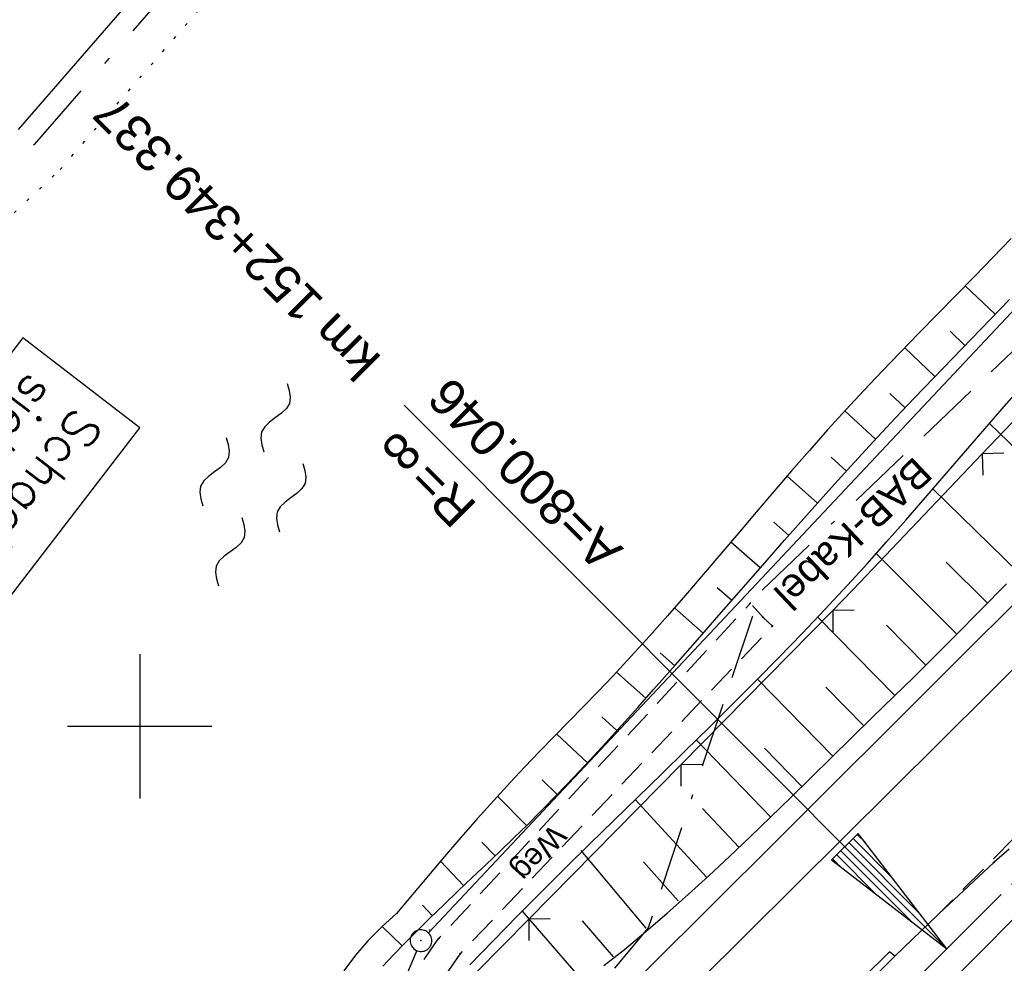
# Model space of a CAD drawing. Extents: x 510526 to 513920, y 467229 to 478797.
# Tile 202 of 256: x 511192 to 511260, y 472984 to 473049. Entities that reach past the tile are written whole.
import ezdxf
from ezdxf.enums import TextEntityAlignment as Align

# ---------------------------------------------------------------- set-up
doc = ezdxf.new("R2010")
doc.units = 0
doc.header["$LTSCALE"] = 10
doc.header["$MEASUREMENT"] = 0
for name, pattern in [('ACAD_ISO16W100', [73, 15, -6.5, 15, -6.5, 15, -7, 1, -7]), ('ACHSE', [5.5, 4, -0.5, 0.5, -0.5]), ('LT00', [0]), ('LT08', [0.42, 0.2, -0.1, 0.02, -0.1]), ('LT11', [0.3, 0.2, -0.1]), ('PUNKTX2_STR', [0.6, 0.1, -0.5])]:
    doc.linetypes.add(name, pattern=pattern)
doc.layers.get('0').update_dxf_attribs({"linetype": 'LT00'})
for name, color, linetype in [('--WASSER_GRENZE', 180, 'PUNKTX2_STR'), ('--WASSER_NUTZUNG', 180, 'Continuous'), ('-AX-020', 250, 'ACHSE'), ('-EL-020', 250, 'LT00'), ('BAB-KABEL', 220, 'ACAD_ISO16W100'), ('BAB-KABEL_TEXT', 221, 'Continuous'), ('D-D_BESCHRIFT', 182, 'Continuous'), ('DFK_AB_L', 21, 'LT00'), ('DFK_AB_P', 7, 'LT00'), ('DFK_KATASTER', 250, 'LT00'), ('DFK_TOPO-SYM', 252, 'LT00'), ('FELDWEG_TEXT', 1, 'Continuous'), ('GEMEINDEGRENZE', 3, 'LT08'), ('MITTELSTREIFEN-Ü_LINIE', 250, 'LT11'), ('V93_AFBR_BAB', 250, 'LT00'), ('V93_BOESCH', 250, 'LT00'), ('V93_BOSCHUNG', 250, 'LT00'), ('V93_FELDWEG', 250, 'LT11'), ('V93_LD_MARK', 250, 'LT00'), ('V93_MSUE', 1, 'LT00'), ('V93_PARK_MS', 1, 'LT00'), ('V93_RASTER', 250, 'LT00'), ('V93_RINNE', 182, 'LT00'), ('V93_ZAUN', 40, 'LT00')]:
    doc.layers.add(name, color=color, linetype=linetype)
doc.styles.add('Arial', font='ARIAL.TTF')
doc.styles.add('Beschrift', font='ARIAL.TTF')
doc.styles.add('ROMANS', font='romans.shx', dxfattribs={"width": 0.8})

# ---------------------------------------------------------------- blocks, each defined once
blk = doc.blocks.new('SYMB7301')
at = {"color": 0, "linetype": 'ByBlock'}
for p, q in [((-0.128693, 0), (0, 0.128693)), ((0, -0.128693), (-0.128693, 0)), ((0, 0.128693), (0.128693, 0)), ((0.128693, 0), (0, -0.128693)), ((0.000059, -0.009738), (0.000059, 0.009897)), ((-0.00901, -0.004339), (-0.002225, -0.009749))]:
    blk.add_line(p, q, dxfattribs=at)
for points in [[(-0.002225, 0.009749), (-0.00901, 0.004339), (-0.00901, -0.004339)], [(0.01, 0), (0.006235, 0.007818), (-0.002225, 0.009749)], [(-0.002225, -0.009749), (0.006235, -0.007818), (0.01, 0)]]:
    blk.add_lwpolyline(points, dxfattribs=at)
blk = doc.blocks.new('SYMB0003')
at = {"color": 0, "linetype": 'ByBlock'}
for p, q in [((-0.015712, 0), (0.010166, 0.012015)), ((0, -0.021257), (-0.015712, 0)), ((0.010166, 0.012015), (0, -0.021257))]:
    blk.add_line(p, q, dxfattribs=at)
for points in [[(-0.031395, 0.499013), (-0.093691, 0.491144), (-0.154509, 0.475528), (-0.21289, 0.452414), (-0.267913, 0.422164), (-0.318712, 0.385257), (-0.364484, 0.342274), (-0.404509, 0.293893), (-0.438154, 0.240877), (-0.464888, 0.184062), (-0.484292, 0.124345), (-0.496058, 0.062667), (-0.5, 0)], [(0.5, 0), (0.496057, 0.062667), (0.484292, 0.124345), (0.464888, 0.184062), (0.438153, 0.240877), (0.404509, 0.293893), (0.364484, 0.342274), (0.318712, 0.385257), (0.267913, 0.422164), (0.21289, 0.452414), (0.154509, 0.475528), (0.093691, 0.491144), (0.031395, 0.499013), (-0.031395, 0.499013)], [(-0.5, 0), (-0.496058, -0.062667), (-0.484292, -0.124345), (-0.464888, -0.184062), (-0.438154, -0.240877), (-0.404509, -0.293893), (-0.364485, -0.342274), (-0.318712, -0.385257), (-0.267914, -0.422164), (-0.21289, -0.452414), (-0.154509, -0.475529), (-0.093691, -0.491144), (-0.031395, -0.499014), (0.031395, -0.499014)], [(0.031395, -0.499014), (0.093691, -0.491144), (0.154509, -0.475529), (0.21289, -0.452414), (0.267914, -0.422164), (0.318712, -0.385257), (0.364485, -0.342274), (0.404509, -0.293893), (0.438154, -0.240877), (0.464889, -0.184062), (0.484292, -0.124345), (0.496058, -0.062667), (0.5, 0)]]:
    blk.add_lwpolyline(points, dxfattribs=at)
blk = doc.blocks.new('SYMB7250')
at = {"color": 0, "linetype": 'ByBlock'}
for points in [[(-0.25, 0.28), (-0.208333, 0.308889), (-0.166667, 0.331111), (-0.125, 0.34), (-0.083333, 0.331111), (-0.041667, 0.308889), (0, 0.28)], [(0, 0.28), (0.041667, 0.251111), (0.083333, 0.228889), (0.125, 0.22), (0.166667, 0.228889), (0.208333, 0.251111), (0.25, 0.28)], [(-0.74, 0), (-0.698333, 0.028889), (-0.656667, 0.051111), (-0.615, 0.06), (-0.573333, 0.051111), (-0.531667, 0.028889), (-0.49, 0)], [(-0.49, 0), (-0.448333, -0.028889), (-0.406667, -0.051111), (-0.365, -0.06), (-0.323333, -0.051111), (-0.281667, -0.028889), (-0.24, 0)], [(0.24, 0), (0.281667, 0.028889), (0.323333, 0.051111), (0.365, 0.06), (0.406667, 0.051111), (0.448333, 0.028889), (0.49, 0)], [(0.49, 0), (0.531667, -0.028889), (0.573333, -0.051111), (0.615, -0.06), (0.656667, -0.051111), (0.698333, -0.028889), (0.74, 0)], [(-0.25, -0.28), (-0.208333, -0.251111), (-0.166667, -0.228889), (-0.125, -0.22), (-0.083333, -0.228889), (-0.041667, -0.251111), (0, -0.28)], [(0, -0.28), (0.041667, -0.308889), (0.083333, -0.331111), (0.125, -0.34), (0.166667, -0.331111), (0.208333, -0.308889), (0.25, -0.28)]]:
    blk.add_lwpolyline(points, dxfattribs=at)
blk = doc.blocks.new('SYMB0018')
at = {"color": 0, "linetype": 'ByBlock'}
for p, q in [((1, 0.13), (0, 0)), ((0.615385, 0.08), (1, 0.08)), ((0.923077, 0.12), (1, 0.12)), ((0.000669, 0), (1, 0)), ((0.307692, 0.04), (1, 0.04)), ((0.307692, -0.04), (1, -0.04)), ((0.615385, -0.08), (1, -0.08)), ((0.923077, -0.12), (1, -0.12))]:
    blk.add_line(p, q, dxfattribs=at)
blk.add_lwpolyline([(0, 0), (1, -0.13), (1, 0.13)], dxfattribs=at)
blk = doc.blocks.new('SYMB0011')
at = {"color": 0, "linetype": 'ByBlock'}
for p, q in [((0.5, 0), (-0.5, 0)), ((0, 0.5), (0, -0.5))]:
    blk.add_line(p, q, dxfattribs=at)
blk = doc.blocks.new('SYMB0024')
at = {"color": 0, "linetype": 'ByBlock'}
for p, q in [((-0.5, 0.5), (0, 0)), ((0, 0), (0.5, 0.5))]:
    blk.add_line(p, q, dxfattribs=at)

msp = doc.modelspace()

# ---------------------------------------------------------------- linework, layer by layer
at = {"layer": '--WASSER_GRENZE', "ltscale": 0.2}
msp.add_lwpolyline([(511161.482, 473007.711), (511194.494, 473038.55), (511211.949, 473058.662), (511222.162, 473074.026), (511248.982, 473106.228), (511278.707, 473141.802), (511297.402, 473172.829), (511306.65, 473184.676), (511314.871, 473197.341), (511322.352, 473206.754), (511335.034, 473216.592), (511344.846, 473219.61), (511365.98, 473240.14), (511381.326, 473271.691), (511385.481, 473291.833), (511387.015, 473307.831), (511384.325, 473343.087), (511382.241, 473364.35)], dxfattribs=at)
at = {"layer": '-AX-020', "ltscale": 0.2, "flags": 128}
msp.add_lwpolyline([(513881.716, 478796.972), (513877.87, 478787.354), (513870.367, 478768.801), (513862.788, 478750.278), (513855.137, 478731.786), (513847.411, 478713.324), (513839.611, 478694.893), (513831.738, 478676.494), (513823.791, 478658.127), (513815.771, 478639.791), (513807.678, 478621.487), (513799.512, 478603.216), (513791.272, 478584.978), (513782.96, 478566.773), (513774.576, 478548.601), (513766.118, 478530.463), (513757.588, 478512.359), (513748.986, 478494.289), (513740.312, 478476.254), (513731.565, 478458.253), (513722.747, 478440.287), (513713.857, 478422.357), (513704.896, 478404.463), (513695.863, 478386.605), (513686.758, 478368.782), (513677.583, 478350.997), (513668.336, 478333.248), (513659.019, 478315.536), (513649.63, 478297.862), (513640.172, 478280.225), (513630.643, 478262.626), (513621.043, 478245.066), (513611.374, 478227.544), (513601.634, 478210.061), (513591.825, 478192.617), (513586.745, 478183.647), (513576.83, 478166.262), (513566.848, 478148.917), (513556.8, 478131.609), (513546.688, 478114.338), (513536.514, 478097.104), (513526.28, 478079.906), (513515.988, 478062.743), (513505.638, 478045.613), (513495.234, 478028.517), (513484.778, 478011.453), (513474.27, 477994.421), (513463.712, 477977.419), (513453.108, 477960.447), (513442.457, 477943.503), (513431.762, 477926.587), (513421.026, 477909.698), (513410.248, 477892.835), (513399.432, 477875.997), (513388.579, 477859.182), (513377.691, 477842.39), (513366.769, 477825.62), (513355.815, 477808.871), (513344.831, 477792.142), (513333.819, 477775.431), (513322.78, 477758.738), (513311.715, 477742.062), (513300.628, 477725.401), (513289.519, 477708.754), (513278.389, 477692.121), (513267.242, 477675.5), (513256.078, 477658.891), (513244.899, 477642.291), (513233.706, 477625.7), (513222.502, 477609.117), (513211.288, 477592.542), (513200.066, 477575.971), (513188.837, 477559.405), (513177.603, 477542.843), (513166.366, 477526.282), (513154.797, 477509.239), (513142.496, 477491.114), (513130.197, 477472.988), (513117.902, 477454.859), (513105.613, 477436.726), (513093.333, 477418.587), (513081.064, 477400.44), (513068.808, 477382.285), (513056.567, 477364.119), (513044.344, 477345.942), (513032.141, 477327.752), (513019.958, 477309.547), (513007.8, 477291.325), (512995.668, 477273.087), (512983.565, 477254.83), (512971.492, 477236.552), (512959.452, 477218.253), (512947.447, 477199.931), (512935.479, 477181.584), (512923.551, 477163.212), (512911.665, 477144.812), (512899.822, 477126.385), (512888.026, 477107.927), (512876.279, 477089.439), (512864.582, 477070.918), (512852.939, 477052.364), (512841.352, 477033.775), (512829.822, 477015.15), (512818.352, 476996.488), (512806.945, 476977.787), (512795.603, 476959.048), (512789.644, 476949.141), (512778.405, 476930.339), (512767.236, 476911.496), (512756.135, 476892.613), (512745.103, 476873.688), (512734.14, 476854.724), (512723.246, 476835.72), (512712.422, 476816.676), (512701.668, 476797.593), (512690.983, 476778.471), (512680.369, 476759.309), (512669.824, 476740.11), (512659.35, 476720.871), (512648.946, 476701.595), (512638.612, 476682.281), (512628.349, 476662.929), (512618.157, 476643.54), (512608.036, 476624.113), (512597.985, 476604.65), (512588.006, 476585.15), (512578.098, 476565.614), (512568.261, 476546.042), (512558.497, 476526.434), (512548.803, 476506.791), (512539.182, 476487.112), (512529.632, 476467.399), (512520.155, 476447.65), (512510.749, 476427.867), (512501.416, 476408.05), (512492.156, 476388.199), (512482.968, 476368.314), (512473.852, 476348.396), (512464.81, 476328.445), (512455.84, 476308.46), (512446.944, 476288.443), (512438.12, 476268.394), (512429.37, 476248.313), (512420.694, 476228.2), (512412.09, 476208.055), (512403.561, 476187.879), (512395.105, 476167.672), (512386.723, 476147.434), (512378.415, 476127.166), (512370.181, 476106.867), (512362.021, 476086.539), (512353.936, 476066.181), (512345.925, 476045.794), (512337.988, 476025.377), (512330.127, 476004.932), (512322.339, 475984.458), (512314.627, 475963.955), (512306.989, 475943.425), (512299.427, 475922.867), (512291.94, 475902.281), (512284.528, 475881.669), (512277.191, 475861.029), (512269.93, 475840.362), (512262.744, 475819.67), (512255.634, 475798.951), (512248.599, 475778.206), (512241.641, 475757.436), (512234.758, 475736.641), (512227.951, 475715.82), (512221.221, 475694.975), (512214.566, 475674.105), (512207.988, 475653.211), (512201.487, 475632.294), (512200.128, 475627.887), (512194.281, 475608.791), (512188.5, 475589.674), (512182.785, 475570.538), (512177.137, 475551.381), (512171.56, 475532.204), (512166.053, 475513.007), (512160.618, 475493.788), (512155.257, 475474.55), (512149.971, 475455.29), (512148.09, 475448.361), (512142.908, 475429.074), (512137.804, 475409.765), (512132.778, 475390.436), (512127.829, 475371.088), (512122.957, 475351.719), (512118.163, 475332.332), (512113.447, 475312.925), (512108.808, 475293.499), (512104.247, 475274.055), (512099.765, 475254.593), (512095.36, 475235.113), (512091.033, 475215.616), (512086.785, 475196.101), (512082.614, 475176.57), (512078.522, 475157.022), (512074.508, 475137.458), (512070.573, 475117.878), (512066.716, 475098.282), (512063.238, 475080.246), (512059.532, 475060.621), (512055.901, 475040.983), (512052.344, 475021.33), (512048.857, 475001.665), (512045.438, 474981.988), (512042.084, 474962.3), (512038.794, 474942.602), (512035.562, 474922.893), (512032.388, 474903.175), (512029.269, 474883.449), (512026.201, 474863.714), (512023.183, 474843.972), (512020.21, 474824.222), (512017.282, 474804.467), (512014.394, 474784.705), (512011.544, 474764.937), (512008.73, 474745.165), (512005.949, 474725.388), (512003.198, 474705.607), (512000.474, 474685.821), (511997.775, 474666.033), (511995.098, 474646.242), (511992.439, 474626.448), (511989.798, 474606.651), (511987.169, 474586.854), (511984.552, 474567.054), (511981.943, 474547.253), (511979.34, 474527.452), (511976.744, 474507.689), (511975.127, 474495.377), (511973.477, 474482.815), (511971.825, 474470.254), (511970.169, 474457.693), (511968.506, 474445.133), (511966.835, 474432.574), (511965.154, 474420.016), (511963.46, 474407.46), (511961.752, 474394.906), (511960.027, 474382.355), (511958.283, 474369.806), (511956.518, 474357.259), (511954.73, 474344.717), (511952.918, 474332.177), (511951.078, 474319.642), (511949.209, 474307.111), (511947.309, 474294.584), (511945.376, 474282.063), (511943.407, 474269.547), (511941.4, 474257.038), (511939.355, 474244.534), (511937.267, 474232.038), (511935.137, 474219.549), (511932.96, 474207.067), (511930.736, 474194.594), (511928.462, 474182.131), (511926.136, 474169.676), (511923.757, 474157.232), (511921.321, 474144.799), (511918.829, 474132.377), (511916.276, 474119.967), (511913.661, 474107.57), (511910.982, 474095.187), (511908.238, 474082.818), (511905.425, 474070.464), (511902.544, 474058.127), (511899.59, 474045.806), (511896.562, 474033.504), (511893.47, 474021.261), (511890.29, 474008.997), (511887.033, 473996.753), (511883.699, 473984.53), (511880.287, 473972.328), (511876.798, 473960.148), (511873.233, 473947.991), (511869.591, 473935.856), (511865.873, 473923.745), (511862.077, 473911.656), (511858.206, 473899.593), (511854.259, 473887.554), (511850.236, 473875.54), (511846.136, 473863.552), (511841.962, 473851.59), (511837.711, 473839.654), (511833.386, 473827.746), (511828.985, 473815.865), (511824.51, 473804.012), (511819.96, 473792.188), (511815.335, 473780.392), (511810.636, 473768.626), (511805.863, 473756.89), (511801.015, 473745.185), (511796.094, 473733.51), (511791.099, 473721.866), (511786.031, 473710.255), (511780.889, 473698.675), (511775.675, 473687.128), (511770.388, 473675.615), (511765.028, 473664.135), (511759.596, 473652.689), (511754.091, 473641.278), (511748.515, 473629.901), (511742.867, 473618.56), (511737.147, 473607.255), (511731.356, 473595.986), (511725.494, 473584.754), (511719.562, 473573.559), (511713.558, 473562.402), (511707.485, 473551.283), (511701.341, 473540.203), (511695.128, 473529.162), (511688.845, 473518.159), (511682.492, 473507.198), (511676.07, 473496.276), (511669.58, 473485.395), (511663.021, 473474.555), (511656.394, 473463.757), (511649.699, 473453.001), (511642.935, 473442.288), (511636.105, 473431.617), (511629.207, 473420.99), (511622.242, 473410.406), (511615.211, 473399.867), (511608.113, 473389.372), (511600.949, 473378.922), (511593.719, 473368.518), (511586.423, 473358.16), (511579.062, 473347.848), (511571.637, 473337.582), (511564.147, 473327.364), (511556.592, 473317.193), (511548.973, 473307.07), (511541.291, 473296.996), (511533.545, 473286.969), (511525.735, 473276.993), (511517.863, 473267.066), (511509.929, 473257.188), (511501.932, 473247.361), (511493.873, 473237.584), (511485.753, 473227.859), (511477.572, 473218.186), (511475.548, 473215.811), (511467.291, 473206.202), (511458.976, 473196.642), (511450.605, 473187.132), (511442.182, 473177.667), (511433.709, 473168.249), (511425.188, 473158.872), (511416.622, 473149.537), (511408.014, 473140.241), (511399.365, 473130.982), (511390.679, 473121.758), (511381.958, 473112.568), (511373.205, 473103.409), (511364.421, 473094.278), (511355.61, 473085.175), (511346.772, 473076.096), (511337.912, 473067.039), (511329.031, 473058.003), (511320.132, 473048.986), (511311.216, 473039.984), (511302.286, 473030.997), (511293.345, 473022.02), (511284.394, 473013.053), (511275.436, 473004.094), (511266.473, 472995.139), (511255.909, 472984.591), (511236.789, 472965.502), (511230.177, 472958.9), (511223.567, 472952.294), (511216.964, 472945.683), (511210.368, 472939.063), (511203.785, 472932.433), (511197.215, 472925.788), (511190.663, 472919.125), (511184.131, 472912.443), (511177.622, 472905.739), (511171.139, 472899.01), (511164.685, 472892.252), (511158.263, 472885.464), (511151.877, 472878.643), (511145.529, 472871.786), (511139.222, 472864.891), (511132.96, 472857.955), (511126.746, 472850.976), (511120.583, 472843.952), (511114.476, 472836.881), (511109.32, 472830.82), (511103.322, 472823.655), (511097.386, 472816.438), (511091.511, 472809.171), (511085.699, 472801.854), (511079.95, 472794.488), (511074.265, 472787.072), (511068.642, 472779.609), (511063.084, 472772.097), (511057.591, 472764.538), (511052.162, 472756.933), (511046.799, 472749.281), (511041.501, 472741.584), (511036.27, 472733.841), (511031.105, 472726.054), (511026.007, 472718.223), (511020.976, 472710.349), (511016.012, 472702.431), (511011.117, 472694.472), (511006.29, 472686.471), (511001.532, 472678.429), (510996.842, 472670.347), (510992.223, 472662.225), (510987.672, 472654.063), (510983.192, 472645.863), (510978.782, 472637.625), (510974.443, 472629.349), (510970.175, 472621.036), (510965.978, 472612.687), (510961.853, 472604.303), (510957.799, 472595.883), (510953.818, 472587.43), (510949.91, 472578.942), (510946.074, 472570.422), (510942.311, 472561.868), (510938.622, 472553.283), (510935.007, 472544.666), (510931.465, 472536.02), (510927.997, 472527.343), (510924.604, 472518.636), (510921.286, 472509.901), (510918.042, 472501.138), (510914.874, 472492.347), (510911.781, 472483.529), (510908.763, 472474.686), (510905.821, 472465.817), (510902.956, 472456.923), (510900.166, 472448.004), (510897.454, 472439.062), (510894.817, 472430.098), (510892.258, 472421.111), (510889.776, 472412.102), (510887.37, 472403.073), (510885.043, 472394.023), (510882.792, 472384.954), (510880.62, 472375.866), (510878.525, 472366.759), (510876.509, 472357.635), (510874.57, 472348.494), (510872.71, 472339.337), (510870.929, 472330.164), (510869.226, 472320.976), (510867.602, 472311.774), (510866.056, 472302.558), (510864.59, 472293.33), (510863.202, 472284.089), (510861.894, 472274.837), (510860.665, 472265.574), (510859.516, 472256.301), (510858.445, 472247.018), (510857.455, 472237.726), (510856.544, 472228.427), (510855.712, 472219.119), (510854.96, 472209.806), (510854.288, 472200.485), (510853.696, 472191.159), (510853.184, 472181.829), (510852.752, 472172.495), (510852.399, 472163.157), (510852.127, 472153.817), (510851.934, 472144.475), (510851.822, 472135.131), (510851.789, 472125.787), (510851.836, 472116.443), (510851.964, 472107.1), (510852.009, 472104.711), (510852.237, 472095.37), (510852.543, 472086.03), (510852.927, 472076.694), (510853.387, 472067.361), (510853.922, 472058.032), (510854.53, 472048.707), (510855.21, 472039.388), (510855.961, 472030.074), (510856.782, 472020.766), (510857.671, 472011.464), (510858.627, 472002.169), (510859.649, 471992.88), (510860.734, 471983.599), (510861.883, 471974.326), (510863.094, 471965.06), (510864.364, 471955.802), (510865.694, 471946.554), (510867.082, 471937.313), (510868.525, 471928.081), (510870.024, 471918.857), (510871.577, 471909.643), (510873.182, 471900.438), (510874.839, 471891.241), (510876.545, 471882.054), (510878.3, 471872.876), (510880.102, 471863.708), (510881.95, 471854.548), (510883.842, 471845.397), (510885.778, 471836.255), (510887.756, 471827.123), (510889.775, 471817.999), (510891.834, 471808.885), (510893.93, 471799.779), (510896.064, 471790.681), (510898.233, 471781.592), (510900.437, 471772.511), (510902.673, 471763.439), (510904.942, 471754.374), (510907.241, 471745.317), (510909.57, 471736.267), (510911.926, 471727.225), (510914.31, 471718.19), (510916.719, 471709.161), (510919.152, 471700.139), (510921.608, 471691.124), (510924.087, 471682.114), (510926.585, 471673.11), (510929.104, 471664.112), (510931.64, 471655.118), (510934.193, 471646.129), (510936.762, 471637.145), (510939.345, 471628.165), (510941.941, 471619.188), (510944.55, 471610.216), (510947.169, 471601.246), (510949.797, 471592.279), (510952.434, 471583.314), (510955.078, 471574.352), (510957.727, 471565.391), (510960.382, 471556.431), (510963.039, 471547.473), (510967.703, 471531.767), (510970.248, 471523.199), (510975.26, 471506.323), (510980.27, 471489.445), (510985.273, 471472.566), (510990.267, 471455.684), (510995.248, 471438.798), (511000.214, 471421.908), (511005.162, 471405.012), (511010.087, 471388.11), (511014.988, 471371.201), (511019.861, 471354.283), (511024.703, 471337.357), (511029.511, 471320.421), (511034.281, 471303.475), (511039.011, 471286.517), (511043.698, 471269.547), (511048.338, 471252.564), (511052.928, 471235.568), (511057.465, 471218.557), (511061.945, 471201.532), (511066.367, 471184.491), (511070.726, 471167.434), (511075.019, 471150.36), (511079.243, 471133.269), (511083.395, 471116.16), (511086.572, 471102.843), (511090.589, 471085.702), (511094.527, 471068.543), (511098.388, 471051.366), (511102.17, 471034.172), (511105.875, 471016.961), (511109.501, 470999.734), (511113.048, 470982.489), (511116.518, 470965.23), (511119.908, 470947.954), (511123.221, 470930.663), (511126.454, 470913.357), (511129.609, 470896.037), (511132.686, 470878.703), (511135.683, 470861.354), (511138.602, 470843.993), (511141.441, 470826.619), (511144.202, 470809.231), (511146.884, 470791.831), (511149.487, 470774.42), (511152.01, 470756.996), (511154.454, 470739.562), (511156.819, 470722.116), (511159.105, 470704.66), (511161.311, 470687.193), (511163.438, 470669.717), (511165.485, 470652.232), (511165.638, 470650.897), (511167.873, 470631.022), (511170.027, 470611.138), (511172.103, 470591.246), (511174.098, 470571.346), (511176.014, 470551.438), (511177.851, 470531.523), (511179.526, 470512.546), (511180.884, 470496.345), (511182.163, 470480.137), (511183.363, 470463.922), (511184.482, 470447.702), (511185.522, 470431.478), (511186.482, 470415.247), (511187.362, 470399.013), (511188.162, 470382.774), (511188.882, 470366.532), (511189.522, 470350.286), (511190.082, 470334.037), (511190.563, 470317.786), (511190.963, 470301.532), (511191.284, 470285.277), (511191.524, 470269.02), (511191.684, 470252.763), (511191.765, 470236.505), (511191.765, 470220.247), (511191.686, 470203.988), (511191.526, 470187.731), (511191.287, 470171.474), (511191.243, 470169.007), (511190.912, 470152.752), (511190.504, 470136.499), (511190.023, 470120.247), (511189.472, 470103.998), (511188.854, 470087.752), (511188.173, 470071.508), (511187.432, 470055.266), (511186.634, 470039.027), (511185.783, 470022.791), (511184.882, 470006.558), (511183.935, 469990.327), (511182.944, 469974.099), (511181.913, 469957.873), (511180.846, 469941.65), (511179.745, 469925.429), (511178.614, 469909.21), (511177.457, 469892.993), (511176.276, 469876.777), (511175.075, 469860.563), (511173.858, 469844.35), (511172.627, 469828.139), (511171.386, 469811.927), (511170.138, 469795.717), (511168.847, 469778.991), (511030.959, 467993.348), (511029.419, 467973.407), (511027.883, 467953.466), (511026.353, 467933.525), (511024.832, 467913.582), (511023.323, 467893.64), (511021.828, 467873.695), (511020.353, 467853.75), (511018.898, 467833.804), (511017.467, 467813.855), (511016.063, 467793.903), (511014.69, 467773.951), (511013.35, 467753.995), (511012.046, 467734.038), (511010.782, 467714.078), (511009.56, 467694.116), (511008.383, 467674.151), (511007.254, 467654.183), (511006.177, 467634.211), (511005.154, 467614.237), (511004.188, 467594.261), (511003.284, 467574.281), (511002.442, 467554.299), (511001.667, 467534.314), (511000.962, 467514.327), (511000.329, 467494.336), (510999.772, 467474.345), (510999.556, 467465.709), (510999.112, 467445.714), (510998.747, 467425.717), (510998.463, 467405.719), (510998.259, 467385.719), (510998.135, 467365.72), (510998.091, 467345.72), (510998.127, 467325.72), (510998.243, 467305.721), (510998.439, 467285.721), (510998.715, 467265.723), (510999.071, 467245.726), (510999.432, 467229.156)], dxfattribs=at)
at = {"layer": '-EL-020'}
msp.add_line((511252.376, 472988.129), (511218.314, 473022.247), dxfattribs=at)
at = {"layer": 'BAB-KABEL', "ltscale": 0.03, "flags": 128}
msp.add_lwpolyline([(513339.839, 477816.319), (513312.266, 477774.649), (513284.672, 477732.996), (513252.5, 477694.412), (513223.881, 477653.496), (513195.795, 477612.121), (513167.629, 477570.875), (513139.88, 477529.298), (513111.793, 477487.916), (513083.807, 477446.454), (513055.844, 477404.978), (513022.492, 477355.034), (513000.515, 477321.52), (512973.122, 477279.62), (512945.422, 477237.871), (512917.575, 477196.217), (512879.155, 477137.499), (512858.339, 477103.216), (512837.389, 477068.954), (512811.451, 477026.06), (512784.195, 476983.896), (512756.652, 476941.559), (512731.123, 476898.632), (512706.393, 476854.964), (512681.949, 476811.101), (512658.869, 476770.394), (512633.742, 476723.052), (512609.823, 476678.973), (512586.03, 476634.72), (512574.463, 476609.04), (512565.77, 476584.237), (512545.206, 476542.916), (512523.454, 476497.739), (512501.769, 476452.474), (512480.246, 476407.171), (512458.846, 476361.789), (512438.563, 476315.939), (512418.177, 476270.118), (512378.72, 476177.833), (512359.892, 476131.364), (512341.348, 476084.783), (512322.575, 476038.314), (512304.817, 475991.341), (512287.677, 475944.24), (512270.282, 475897.168), (512254.121, 475849.696), (512237.768, 475802.276), (512221.53, 475754.824), (512205.859, 475707.192), (512190.782, 475659.377), (512175.78, 475611.52), (512161.516, 475563.423), (512145.692, 475515.804), (512137.725, 475496.074), (512130.625, 475467.918), (512119.035, 475418.91), (512105.583, 475370.555), (512100.73, 475351.099), (512084.182, 475320.513), (512082.618, 475318.668), (512071.987, 475296.243), (512062.064, 475264.372), (512059.316, 475232.902), (512061.872, 475193.176), (512054.818, 475143.1), (512045.689, 475099.989), (512036.29, 475050.898), (512027.273, 475001.725), (512018.223, 474952.549), (512008.899, 474903.418), (512000.14, 474854.229), (511992.355, 474804.855), (511985.273, 474755.369), (511977.385, 474700.851), (511969.41, 474646.425), (511966.53, 474615.204), (511972.795, 474604.79), (511970.049, 474596.165), (511959.565, 474586.374), (511941.907, 474517.478), (511936.852, 474477.772), (511926.657, 474399.733), (511919.973, 474355.376), (511910.09, 474296.615), (511899.454, 474238.126), (511883.784, 474152.683), (511870.289, 474094.001), (511857.131, 474053.876), (511852.776, 474012.454), (511853.171, 473966.862), (511852.492, 473957.146), (511851.311, 473949.656), (511841.692, 473942.065), (511825.821, 473895.229), (511826.651, 473894.117), (511810.899, 473851.945), (511793.573, 473805.027), (511775.285, 473758.358), (511755.124, 473712.475), (511734.052, 473667.008), (511712.225, 473621.972), (511689.498, 473577.273), (511665.157, 473533.497), (511639.854, 473490.241), (511612.908, 473448.14), (511601.588, 473431.806), (511558.048, 473366.072), (511514.894, 473306.01), (511484.056, 473267.454), (511450.631, 473224.7), (511393.065, 473164.53), (511363.017, 473132.866), (511308.517, 473076.446), (511275.572, 473040.359), (511243.006, 473009.331), (511235.22, 472986.054), (511231.03, 472981.056), (511075.99, 472813.106), (511070.243, 472807.304), (511057.801, 472797.513), (511038.028, 472769.96), (511010.695, 472730.526), (510983.876, 472687.185), (510959.577, 472643.761), (510934.3, 472604.326), (510904.804, 472574.327), (510913.914, 472558.288), (510911.702, 472550.665), (510911.228, 472549.239), (510895.971, 472514.712), (510882.655, 472477.924), (510872.403, 472460.753), (510857.497, 472432.352), (510836.101, 472381.12), (510836.281, 472368.894), (510832.944, 472355.972), (510830.181, 472332.026), (510848.219, 472325.537), (510838.512, 472271.416), (510831.965, 472215.431), (510830.702, 472169.392), (510828.833, 472118.665), (510829.075, 472067.625), (510833.949, 472011.739), (510842.444, 471951.437), (510849.978, 471906.34), (510856.18, 471866.272), (510867.229, 471812.821), (510879.853, 471762.875), (510891.506, 471713.806), (510903.789, 471665.07), (510916.063, 471616.285), (510929.638, 471568.076), (510950.958, 471501.368), (510971.606, 471429.824), (510974.35, 471422.765), (510989.551, 471366.875), (511004.499, 471314.199), (511016.364, 471270.838), (511026.276, 471232.419), (511039.24, 471184.146), (511056.597, 471116.881), (511065.905, 471078.265), (511077.604, 471030.011), (511089.225, 470981.622), (511098.911, 470932.895), (511107.165, 470884.025), (511116.152, 470835.042), (511125.079, 470786.059), (511133.148, 470736.973), (511137.299, 470706.315), (511129.89, 470689.715), (511129.543, 470684.612), (511132.443, 470671.581), (511143.113, 470670.948), (511145.784, 470638.261), (511151.08, 470588.888), (511155.977, 470539.416), (511159.512, 470489.779), (511162.627, 470440.141), (511165.944, 470390.621), (511167.842, 470340.945), (511167.805, 470291.237), (511167.773, 470272.425), (511169.192, 470243.962), (511168.974, 470223.344), (511163.734, 470203.872), (511151.457, 470170.118), (511152.401, 470145.764), (511161.627, 470107.325), (511162.261, 470078.654), (511157.084, 470021.39), (511153.973, 469975.779), (511150.229, 469924.108), (511146.614, 469878.373), (511141.044, 469826.728), (511133.852, 469745.039), (511131.815, 469700.017), (511128.932, 469655.166), (511125.194, 469595.287), (511130.663, 469554.69), (511130.405, 469544.669), (511121.691, 469477.401)], dxfattribs=at)
at = {"layer": 'D-D_BESCHRIFT'}
msp.add_lwpolyline([(511191.895, 473026.893), (511151.969, 472974.99), (511160.073, 472968.756), (511199.999, 473020.66)], close=True, dxfattribs=at)
at = {"layer": 'DFK_AB_L'}
for p, q in [((511318.116, 473090.053), (511219.994, 472985.706)), ((511219.187, 472984.47), (511213.794, 472971.801))]:
    msp.add_line(p, q, dxfattribs=at)
at = {"layer": 'DFK_KATASTER'}
msp.add_line((511191.61, 473041.33), (511208.76, 473061.09), dxfattribs=at)
at = {"layer": 'GEMEINDEGRENZE', "ltscale": 2.5, "flags": 128}
msp.add_lwpolyline([(512449.042, 475402.043), (512420.177, 475407.565), (512394.807, 475414.054), (512349.273, 475430.894), (512332.552, 475438.84), (512267.813, 475490.734), (512251.305, 475522.191), (512242.372, 475555.297), (512229.966, 475584.983), (512227.01, 475610.403), (512238.863, 475661.136), (512275.546, 475791.694), (512297.962, 475860.403), (512299.316, 475864.34), (512322.104, 475898.593), (512340.391, 475931.958), (512366.594, 476019.311), (512318.086, 476028.592), (512312.283, 476031.122), (512305.694, 476033.81), (512287.822, 475996.961), (512243.161, 475928.693), (512232.748, 475919.285), (512200.581, 475820.897), (512193.735, 475799.022), (512174.798, 475704.059), (512153.081, 475591.513), (512137.53, 475520.718), (512131.519, 475505.406), (512079.506, 475365.736), (512045.164, 475285.065), (511996.853, 475193.51), (511968.58, 475139.946), (511923.925, 475031.144), (511909.15, 474966.235), (511901.23, 474898.737), (511940.213, 474729.591), (511948.11, 474671.168), (511959.932, 474649.278), (511949.368, 474579.355), (511923.586, 474424.01), (511922.286, 474397.281), (511902.072, 474265.529), (511883.418, 474171.19), (511840.834, 474046.671), (511811.057, 474002.189), (511789.857, 473974.022), (511738.643, 473910.572), (511734.929, 473905.975), (511711.896, 473880.455), (511676.775, 473841.536), (511661.057, 473825.368), (511656.149, 473820.18), (511647.785, 473811.308), (511604.862, 473771.83), (511589.09, 473758.195), (511554.149, 473690.454), (511530.615, 473670.042), (511510.607, 473640.164), (511417.146, 473647.451), (511399.927, 473617.635), (511399.303, 473598.994), (511391.568, 473572.158), (511385.527, 473532.588), (511382.424, 473506.568), (511379.564, 473490.687), (511376.762, 473467.525), (511377.202, 473446.756), (511375.159, 473429.799), (511374.8, 473404.865), (511375.414, 473387.274), (511377.463, 473378.267), (511379.748, 473364.153), (511381.834, 473342.87), (511384.505, 473307.855), (511383.005, 473292.206), (511378.941, 473272.503), (511363.924, 473241.627), (511343.536, 473221.822), (511333.863, 473218.847), (511320.582, 473208.545), (511312.839, 473198.803), (511304.613, 473186.129), (511295.338, 473174.248), (511276.665, 473143.257), (511247.062, 473107.829), (511220.154, 473075.522), (511209.956, 473060.179), (511192.691, 473040.287), (511159.706, 473009.473), (511137.791, 472985.618), (511138.234, 472997.658), (511133.946, 473001.3), (511127.754, 472996.4), (511117.541, 472978.813), (511095.455, 472960.681), (511068.721, 472945.374), (511062.623, 472935.673), (511054.274, 472932.268), (511004.989, 472918.683), (510993.385, 472905.545), (510985.6, 472889.865), (510969.156, 472866.894), (510956.817, 472847.223), (510952.628, 472840.298), (510942.144, 472834.756), (510925.191, 472825.028), (510922.969, 472827.249), (510875.459, 472874.79), (510825.127, 472925.202), (510821.3, 472929.056), (510869.782, 472985.538), (510927.923, 473053.118), (510935.973, 473062.469), (510982.9, 473117.01), (510983.353, 473117.614), (510990.272, 473126.704), (510995.255, 473137.196), (510997.977, 473148.976), (510999.628, 473159.454), (511014.288, 473252.434)], dxfattribs=at)
at = {"layer": 'MITTELSTREIFEN-Ü_LINIE', "flags": 128}
msp.add_lwpolyline([(511359.822, 473092.378), (511346.747, 473078.92), (511332.503, 473064.433), (511315.065, 473046.86), (511298.292, 473030.033), (511281.561, 473013.296), (511255.324, 472987.003)], dxfattribs=at)
at = {"layer": 'V93_AFBR_BAB'}
msp.add_line((511255.324, 472987.003), (511259.153, 472990.577), dxfattribs=at)
for points in [[(511229.736, 472977.803), (511232.509, 472980.55), (511235.281, 472983.298), (511239.683, 472987.67), (511244.081, 472992.046), (511248.476, 472996.425), (511251.415, 472999.357), (511254.354, 473002.288), (511257.294, 473005.218), (511260.501, 473008.409), (511263.71, 473011.598), (511266.92, 473014.786), (511270.128, 473017.975), (511273.335, 473021.166), (511276.687, 473024.508), (511280.036, 473027.852), (511283.382, 473031.199), (511286.728, 473034.547), (511290.073, 473037.895), (511293.544, 473041.37), (511297.015, 473044.845), (511300.484, 473048.322), (511303.951, 473051.801)], [(511247.474, 472973.653), (511249.644, 472975.804), (511251.812, 472977.957), (511253.978, 472980.112), (511256.141, 472982.27), (511258.3, 472984.432), (511260.453, 472986.6)]]:
    msp.add_lwpolyline(points, dxfattribs=at)
at = {"layer": 'V93_AFBR_BAB', "color": 2}
msp.add_lwpolyline([(511255.324, 472987.003), (511252.294, 472984.077)], dxfattribs=at)
at = {"layer": 'V93_BOESCH'}
for points in [[(511260.351, 473033.786), (511259.086, 473032.465), (511257.811, 473031.151), (511256.531, 473029.841), (511255.248, 473028.533), (511253.966, 473027.223), (511252.689, 473025.91), (511251.419, 473024.59), (511250.159, 473023.26), (511248.914, 473021.918), (511247.647, 473020.52), (511246.394, 473019.108), (511245.154, 473017.686), (511243.924, 473016.256), (511242.699, 473014.821), (511241.478, 473013.384), (511240.257, 473011.946), (511239.033, 473010.512), (511237.803, 473009.083), (511236.564, 473007.662), (511235.314, 473006.252), (511234.048, 473004.856), (511232.765, 473003.475), (511231.76, 473002.421), (511230.746, 473001.375), (511229.727, 473000.333), (511228.708, 472999.292), (511227.691, 472998.249), (511226.681, 472997.199), (511225.681, 472996.14), (511224.517, 472994.873), (511223.37, 472993.591), (511222.237, 472992.296), (511221.115, 472990.991), (511220.002, 472989.678), (511218.895, 472988.359), (511217.79, 472987.038), (511216.781, 472986.135), (511215.831, 472985.17), (511214.944, 472984.145), (511214.126, 472983.066)], [(511216.834, 472983.391), (511217.583, 472984.186), (511218.342, 472984.966), (511219.104, 472985.73), (511220.099, 472986.708), (511221.086, 472987.664), (511222.065, 472988.602), (511223.036, 472989.526), (511223.999, 472990.442), (511224.956, 472991.355), (511225.906, 472992.269), (511226.849, 472993.189), (511227.785, 472994.119), (511228.922, 472995.277), (511230.051, 472996.455), (511231.172, 472997.65), (511232.285, 472998.859), (511233.392, 473000.079), (511234.493, 473001.307), (511235.588, 473002.539), (511237.111, 473004.265), (511238.626, 473005.992), (511240.137, 473007.72), (511241.646, 473009.446), (511243.156, 473011.169), (511244.668, 473012.888), (511246.185, 473014.601), (511247.71, 473016.307), (511249.245, 473018.004), (511250.793, 473019.691), (511252.357, 473021.366), (511253.66, 473022.739), (511254.971, 473024.106), (511256.289, 473025.469), (511257.608, 473026.831), (511258.926, 473028.194), (511260.24, 473029.561)], [(511222.865, 472983.476), (511224.526, 472985.2), (511226.189, 472986.898), (511227.854, 472988.572), (511229.518, 472990.227), (511231.182, 472991.865), (511232.843, 472993.491), (511234.499, 472995.106), (511236.151, 472996.716), (511237.797, 472998.322), (511239.434, 472999.929), (511241.063, 473001.54), (511242.681, 473003.158), (511244.288, 473004.786), (511245.881, 473006.428), (511247.461, 473008.087), (511249.024, 473009.767), (511250.382, 473011.258), (511251.729, 473012.764), (511253.068, 473014.284), (511254.401, 473015.812), (511255.73, 473017.348), (511257.059, 473018.888), (511258.39, 473020.429), (511259.724, 473021.968), (511261.064, 473023.502)], [(511232.147, 472983.43), (511232.86, 472983.992), (511233.565, 472984.558), (511235.055, 472985.79), (511236.527, 472987.054), (511237.982, 472988.345), (511239.423, 472989.659), (511240.852, 472990.993), (511242.271, 472992.342), (511243.682, 472993.702), (511245.087, 472995.07), (511246.487, 472996.441), (511247.886, 472997.812), (511249.326, 472999.22), (511250.766, 473000.626), (511252.203, 473002.032), (511253.637, 473003.438), (511255.066, 473004.849), (511256.489, 473006.265), (511258.269, 473008.056), (511260.041, 473009.857)]]:
    msp.add_lwpolyline(points, dxfattribs=at)
at = {"layer": 'V93_BOSCHUNG'}
for p, q in [((511259.248, 473028.528), (511257.183, 473030.508)), ((511257.158, 473026.366), (511256.123, 473027.368)), ((511255.077, 473024.216), (511252.988, 473026.218)), ((511253.008, 473022.054), (511251.956, 473023.052)), ((511250.966, 473019.877), (511248.847, 473021.845)), ((511265.043, 473015.004), (511258.857, 473020.969)), ((511248.948, 473017.677), (511247.89, 473018.64)), ((511246.95, 473015.459), (511244.848, 473017.332)), ((511260.847, 473010.682), (511254.945, 473016.44)), ((511244.963, 473013.222), (511243.927, 473014.135)), ((511242.981, 473010.97), (511240.949, 473012.761)), ((511256.6, 473006.376), (511251.012, 473011.96)), ((511258.73, 473008.523), (511255.859, 473011.357)), ((511241.005, 473008.713), (511240.004, 473009.595)), ((511239.03, 473006.454), (511237.042, 473008.207)), ((511252.308, 473002.134), (511246.969, 473007.567)), ((511254.456, 473004.245), (511251.733, 473006.999)), ((511237.052, 473004.199), (511236.052, 473005.08)), ((511235.061, 473001.945), (511233.028, 473003.756)), ((511248.017, 472997.94), (511242.786, 473003.263)), ((511250.162, 473000.037), (511247.526, 473002.72)), ((511233.049, 472999.7), (511232.006, 473000.649)), ((511231.007, 472997.472), (511228.88, 472999.468)), ((511243.702, 472993.721), (511238.552, 472999.062)), ((511245.866, 472995.832), (511243.269, 472998.492)), ((511228.92, 472995.275), (511227.866, 472996.306)), ((511226.786, 472993.127), (511224.785, 472995.168)), ((511239.29, 472989.536), (511234.317, 472994.928)), ((511241.513, 472991.618), (511238.973, 472994.304)), ((511224.613, 472991.027), (511223.705, 472991.983)), ((511235.086, 472986.017), (511230.58, 472991.412)), ((511222.44, 472988.959), (511220.828, 472990.654)), ((511237.292, 472987.924), (511234.896, 472990.625)), ((511220.284, 472986.888), (511219.58, 472987.612)), ((511230.675, 472982.39), (511226.522, 472987.211)), ((511218.178, 472984.8), (511216.783, 472986.137)), ((511232.806, 472984.035), (511230.663, 472986.54))]:
    msp.add_line(p, q, dxfattribs=at)
at = {"layer": 'V93_FELDWEG', "flags": 128}
for points in [[(511217.084, 472967.673), (511216.763, 472968.063), (511216.357, 472968.575), (511215.975, 472969.095), (511215.63, 472969.625), (511215.334, 472970.171), (511215.098, 472970.736), (511214.913, 472971.421), (511214.818, 472972.13), (511214.804, 472972.859), (511214.863, 472973.602), (511214.986, 472974.352), (511215.163, 472975.105), (511215.386, 472975.855), (511215.646, 472976.597), (511215.934, 472977.323), (511216.372, 472978.312), (511216.843, 472979.265), (511217.343, 472980.187), (511217.868, 472981.083), (511218.414, 472981.957), (511218.977, 472982.814), (511219.553, 472983.657), (511220.136, 472984.491), (511220.724, 472985.321), (511242.298, 473008.524)], [(511243.832, 473006.941), (511243.177, 473007.544), (511242.298, 473008.524)], [(511218.666, 472969.26), (511218.351, 472969.638), (511218.006, 472970.075), (511217.691, 472970.521), (511217.42, 472970.982), (511217.208, 472971.461), (511217.058, 472971.996), (511216.984, 472972.553), (511216.977, 472973.126), (511217.028, 472973.711), (511217.127, 472974.303), (511217.268, 472974.896), (511217.44, 472975.486), (511217.635, 472976.068), (511218.023, 472977.083), (511218.454, 472978.059), (511218.92, 472979.003), (511219.417, 472979.918), (511219.94, 472980.81), (511220.484, 472981.683), (511221.044, 472982.541), (511221.614, 472983.391), (511222.189, 472984.235), (511243.832, 473006.941)]]:
    msp.add_lwpolyline(points, dxfattribs=at)
at = {"layer": 'V93_LD_MARK'}
msp.add_lwpolyline([(511188.372, 472931.954), (511192.703, 472936.346), (511197.043, 472940.729), (511201.391, 472945.104), (511205.745, 472949.473), (511210.106, 472953.835), (511214.471, 472958.193), (511218.84, 472962.547), (511223.213, 472966.898), (511227.587, 472971.247), (511231.962, 472975.595), (511238.685, 472982.275), (511245.407, 472988.956), (511252.128, 472995.637), (511258.848, 473002.32), (511265.564, 473009.006), (511272.278, 473015.695), (511278.987, 473022.388), (511285.692, 473029.085), (511292.392, 473035.788), (511297.583, 473040.99), (511302.771, 473046.196), (511307.953, 473051.407)], dxfattribs=at)
at = {"layer": 'V93_PARK_MS'}
msp.add_lwpolyline([(511260.219, 472991.486), (511259.174, 472990.588)], dxfattribs=at)
at = {"layer": 'V93_RASTER'}
for p, q in [((511200, 473005), (511200, 472995)), ((511195, 473000), (511205, 473000))]:
    msp.add_line(p, q, dxfattribs=at)
at = {"layer": 'V93_RINNE'}
for p, q in [((511241.819, 472973.721), (511252.294, 472984.077)), ((511252.294, 472984.077), (511251.943, 472984.391))]:
    msp.add_line(p, q, dxfattribs=at)
msp.add_lwpolyline([(511251.943, 472984.391), (511248.454, 472980.946), (511244.965, 472977.5), (511241.478, 472974.052), (511238.175, 472970.782), (511234.875, 472967.509), (511231.58, 472964.231), (511228.815, 472961.471), (511226.054, 472958.708), (511223.295, 472955.942), (511220.539, 472953.174), (511217.783, 472950.405), (511214.552, 472947.156), (511211.322, 472943.906), (511208.095, 472940.653), (511204.873, 472937.396), (511201.656, 472934.133), (511198.383, 472930.8), (511195.117, 472927.462), (511191.855, 472924.118)], dxfattribs=at)
at = {"layer": 'V93_ZAUN'}
for p, q in [((511268.694, 473029.748), (511258.36, 473018.875)), ((511248.001, 473008.027), (511237.474, 472997.342)), ((511237.474, 472997.342), (511226.946, 472986.657))]:
    msp.add_line(p, q, dxfattribs=at)
for points in [[(511258.36, 473018.875), (511249.403, 473009.449), (511248.001, 473008.027)], [(511226.946, 472986.657), (511223.31, 472982.966), (511219.968, 472975.681), (511221.166, 472974.332)]]:
    msp.add_lwpolyline(points, dxfattribs=at)

# ---------------------------------------------------------------- block references
at = {"layer": '--WASSER_NUTZUNG', "xscale": 9.99999999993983, "yscale": 10.00000000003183, "zscale": 10, "rotation": 251.2882999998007}
msp.add_blockref('SYMB7250', (511207.833, 473016.731), dxfattribs=at)
at = {"layer": '-EL-020', "xscale": 9.999999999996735, "yscale": 10, "zscale": 10, "rotation": 134.9547900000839}
msp.add_blockref('SYMB0018', (511255.909, 472984.591), dxfattribs=at)
at = {"layer": 'DFK_AB_P', "xscale": 1.499999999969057, "yscale": 1.5, "zscale": 1.5, "rotation": 251.2881100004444}
msp.add_blockref('SYMB0003', (511219.48, 472985.16), dxfattribs=at)
at = {"layer": 'DFK_TOPO-SYM', "xscale": 0.1, "yscale": 0.1, "zscale": 0.1, "rotation": 359.99968}
msp.add_blockref('SYMB7301', (511220.08, 472985.89), dxfattribs=at)
at = {"layer": 'V93_FELDWEG', "xscale": 0.1000000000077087, "yscale": 0.1000000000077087, "zscale": 0.1, "rotation": 232.4313122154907}
for p in [(511242.298, 473008.524), (511243.177, 473007.544), (511243.832, 473006.941), (511220.724, 472985.321), (511222.189, 472984.235)]:
    msp.add_blockref('SYMB0011', p, dxfattribs=at)
at = {"layer": 'V93_MSUE', "xscale": 0.1000000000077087, "yscale": 0.1000000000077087, "zscale": 0.1, "rotation": 232.4313122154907}
for p in [(511259.153, 472990.577), (511259.174, 472990.588)]:
    msp.add_blockref('SYMB0011', p, dxfattribs=at)
at = {"layer": 'V93_ZAUN', "yscale": 2.100000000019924, "zscale": 2.1}
for p, xscale, rotation in [((511258.36, 473018.875), 2.099999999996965, 226.4580021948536), ((511248.001, 473008.027), 2.10000000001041, 225.4268821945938), ((511237.474, 472997.342), 2.10000000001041, 225.4268821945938), ((511226.946, 472986.657), 2.10000000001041, 225.4268821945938)]:
    msp.add_blockref('SYMB0024', p, dxfattribs=dict(at, xscale=xscale, rotation=rotation))

# ---------------------------------------------------------------- texts
at = {"layer": '-EL-020', "style": 'Arial'}
for s, rotation, p in [(' km 152+349.337', -225.04521, (511217.513, 473024.819)), ('A=800.046', -225.04521, (511233.555, 473012.291)), ('8', 224.95479, (511217.936, 473020.602)), ('R=', -225.04521, (511223.459, 473015.325))]:
    msp.add_text(s, height=2.5, rotation=rotation, dxfattribs=at).set_placement(p)
at = {"layer": 'BAB-KABEL_TEXT', "style": 'Beschrift'}
msp.add_text('BAB-Kabel', height=2, rotation=223.46316, dxfattribs=at).set_placement((511248.714, 473014.065), align=Align.CENTER)
at = {"layer": 'D-D_BESCHRIFT', "style": 'ROMANS'}
for s, p in [('siehe Entwässerungskatasterplan', (511192.402, 473024.608)), ('Schacht- und Haltungsdaten', (511195.563, 473022.214))]:
    msp.add_text(s, height=2.5, rotation=232.43131, dxfattribs=at).set_placement(p)
at = {"layer": 'FELDWEG_TEXT', "style": 'Beschrift'}
msp.add_text('Weg', height=1.5, rotation=228.18245, dxfattribs=at).set_placement((511228.562, 472993.308))

doc.saveas('drawing.dxf')
